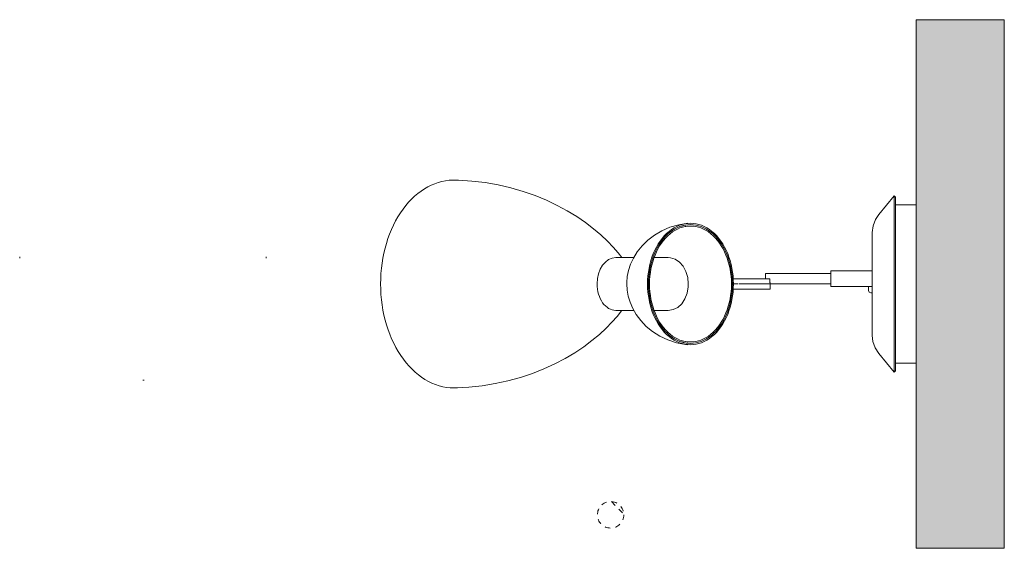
# Model space of a CAD drawing. Header units: millimetres. Extents: x -6717 to -4387, y -763 to 6729.
# Tile 2 of 2: x -6336 to -5776, y 6429 to 6729. Entities that reach past the tile are written whole.
import ezdxf

# ---------------------------------------------------------------- set-up
doc = ezdxf.new("R2010")
doc.units = ezdxf.units.MM
doc.linetypes.add('Dash', pattern=[6, 3, -3])
doc.layers.add('A-ANNO-DIMS', color=7, linetype='Dash', lineweight=9, true_color=0xd2d2d2)
doc.layers.add('A-WALL', color=7, linetype='Continuous', lineweight=9)
doc.layers.add('E-LITE-EQPM', color=7, linetype='Continuous', lineweight=20)

# ---------------------------------------------------------------- blocks, each defined once
blk = doc.blocks.new('20045 - 20045 RETRO Copper wall lamp-581905-Planta_PDF')
at = {"layer": 'E-LITE-EQPM'}
for p, q in [((-3281.46, 6629.5), (-3290.24, 6618.96)), ((-3280.75, 6628.79), (-3281.46, 6629.5)), ((-3281.46, 6579.5), (-3281.46, 6629.5)), ((-3280.75, 6579.5), (-3280.75, 6628.79)), ((-3268.96, 6624.5), (-3280.75, 6624.5)), ((-3398.74, 6613.13), (-3402.26, 6612.59)), ((-3398.74, 6613.13), (-3401.31, 6612.74)), ((-3398.73, 6612.33), (-3402.14, 6611.8)), ((-3429.4, 6594.5), (-3439.7, 6594.5)), ((-3409.89, 6594.5), (-3417.92, 6594.5)), ((-3317.58, 6585.5), (-3354.57, 6585.5)), ((-3354.57, 6585.5), (-3354.57, 6582.5)), ((-3293.96, 6587), (-3317.58, 6587)), ((-3317.58, 6587), (-3317.58, 6582.5)), ((-3373.06, 6582.5), (-3353.96, 6582.5)), ((-3372.91, 6579.5), (-3371.26, 6579.5)), ((-3370.28, 6579.5), (-3371.19, 6579.5)), ((-3369.88, 6579.5), (-3367.6, 6579.5)), ((-3365.68, 6579.5), (-3367.49, 6579.5)), ((-3365.69, 6579.5), (-3363.88, 6579.5)), ((-3362.66, 6579.5), (-3363.74, 6579.5)), ((-3362.44, 6579.5), (-3360.31, 6579.5)), ((-3359.2, 6579.5), (-3360.13, 6579.5)), ((-3359.07, 6579.5), (-3356.53, 6579.5)), ((-3356.18, 6579.5), (-3356.56, 6579.5)), ((-3356.19, 6579.5), (-3353.96, 6579.5)), ((-3353.96, 6582.5), (-3352.25, 6582.5)), ((-3353.96, 6579.5), (-3351.95, 6579.5)), ((-3351.95, 6579.5), (-3353.96, 6579.5)), ((-3351.95, 6576.5), (-3351.95, 6579.5)), ((-3351.95, 6579.5), (-3317.58, 6579.5)), ((-3317.58, 6582.5), (-3317.58, 6578)), ((-3281.46, 6529.5), (-3281.46, 6579.5)), ((-3280.75, 6530.21), (-3280.75, 6579.5)), ((-3353.96, 6576.5), (-3373.05, 6576.5)), ((-3351.95, 6576.5), (-3353.96, 6576.5)), ((-3317.58, 6578), (-3293.96, 6578)), ((-3294.82, 6574.5), (-3293.96, 6574.5)), ((-3439.7, 6564.5), (-3429.48, 6564.5)), ((-3417.92, 6564.5), (-3409.89, 6564.5)), ((-3290.24, 6540.03), (-3281.46, 6529.5)), ((-3280.75, 6534.5), (-3268.96, 6534.5)), ((-3281.46, 6529.5), (-3280.75, 6530.21))]:
    blk.add_line(p, q, dxfattribs=at)
at = {"layer": 'E-LITE-EQPM', "flags": 128}
for points in [[(-3436.22, 6594.5), (-3438.35, 6597.2), (-3441.2, 6600.47), (-3444.47, 6603.87), (-3448.17, 6607.34), (-3452.31, 6610.85), (-3456.88, 6614.33), (-3461.86, 6617.74), (-3467.25, 6621.03), (-3473.02, 6624.14), (-3479.15, 6627.04), (-3485.61, 6629.69), (-3492.36, 6632.04), (-3499.37, 6634.07), (-3506.6, 6635.74), (-3514, 6637.04), (-3521.54, 6637.94), (-3529.17, 6638.43), (-3530.88, 6638.49)], [(-3293.96, 6608.68), (-3293.51, 6612.46), (-3292.18, 6616.03), (-3290.24, 6618.96)], [(-3398.75, 6613.93), (-3403.95, 6613.14), (-3408.91, 6611.72), (-3413.55, 6609.73), (-3417.78, 6607.24), (-3421.54, 6604.35), (-3424.78, 6601.15), (-3427.49, 6597.75), (-3429.66, 6594.24), (-3431.3, 6590.69), (-3432.45, 6587.18), (-3433.16, 6583.72), (-3433.45, 6580.3), (-3433.46, 6579.5)], [(-3293.96, 6587), (-3293.96, 6589.57), (-3293.96, 6594.21), (-3293.96, 6598.4), (-3293.96, 6602.01), (-3293.96, 6604.91), (-3293.96, 6607.03), (-3293.96, 6608.3), (-3293.96, 6608.68)], [(-3293.96, 6608.68), (-3293.96, 6608.23), (-3293.96, 6606.89), (-3293.96, 6604.7), (-3293.96, 6601.73), (-3293.96, 6598.08), (-3293.96, 6593.84), (-3293.96, 6589.17), (-3293.96, 6584.19), (-3293.96, 6579.5)], [(-3398.51, 6579.5), (-3398.84, 6583.15), (-3399.83, 6586.57), (-3401.4, 6589.54), (-3403.46, 6591.91), (-3405.9, 6593.56), (-3408.61, 6594.4), (-3409.89, 6594.5)], [(-3433.46, 6579.5), (-3433.26, 6576.07), (-3432.66, 6572.63), (-3431.62, 6569.14), (-3430.1, 6565.61), (-3428.07, 6562.1), (-3425.52, 6558.69), (-3422.43, 6555.45), (-3418.82, 6552.48), (-3414.72, 6549.88), (-3410.19, 6547.75), (-3405.31, 6546.17), (-3400.16, 6545.21), (-3398.75, 6545.06)], [(-3409.89, 6564.5), (-3407.11, 6564.94), (-3404.53, 6566.23), (-3402.28, 6568.29), (-3400.47, 6571.01), (-3399.21, 6574.25), (-3398.58, 6577.83), (-3398.51, 6579.5)], [(-3293.96, 6579.5), (-3293.96, 6574.38), (-3293.96, 6569.42), (-3293.96, 6564.78), (-3293.96, 6560.59), (-3293.96, 6556.99), (-3293.96, 6554.08), (-3293.96, 6551.96), (-3293.96, 6550.69), (-3293.96, 6550.31)], [(-3296.21, 6578), (-3296.21, 6577.76), (-3296.21, 6576.45), (-3296.21, 6575.89), (-3296.21, 6575.88)], [(-3296.21, 6575.88), (-3296.21, 6576.33), (-3296.21, 6577.22)], [(-3294.82, 6574.5), (-3295.82, 6574.92), (-3296.21, 6575.88)], [(-3293.96, 6550.31), (-3293.96, 6550.76), (-3293.96, 6552.1), (-3293.96, 6554.29), (-3293.96, 6557.26), (-3293.96, 6560.92), (-3293.96, 6565.15), (-3293.96, 6569.82), (-3293.96, 6574.5)], [(-3530.88, 6520.5), (-3523.24, 6520.9), (-3515.68, 6521.72), (-3508.24, 6522.93), (-3500.96, 6524.52), (-3493.9, 6526.47), (-3487.09, 6528.75), (-3480.56, 6531.34), (-3474.36, 6534.18), (-3468.5, 6537.26), (-3463.02, 6540.51), (-3457.95, 6543.9), (-3453.28, 6547.37), (-3449.05, 6550.88), (-3445.25, 6554.37), (-3441.88, 6557.79), (-3438.94, 6561.09), (-3436.41, 6564.22), (-3436.21, 6564.5)], [(-3402.26, 6546.41), (-3399.64, 6545.95), (-3398.74, 6545.86)], [(-3402.14, 6547.2), (-3399.13, 6546.7), (-3398.73, 6546.66)], [(-3401.31, 6546.24), (-3399.64, 6545.95), (-3398.74, 6545.86)], [(-3290.24, 6540.03), (-3292.31, 6543.22), (-3293.57, 6546.81), (-3293.96, 6550.31)]]:
    blk.add_lwpolyline(points, dxfattribs=at)
at = {"layer": 'E-LITE-EQPM'}
for centre, major_axis, start_param, end_param in [((-3531.62, 6579.5), (0, 59), 6.248187, 7.853982), ((-3397.27, 6579.5), (0, 34.5), 4.712389, 7.853982), ((-3397.27, 6579.5), (0, 33.7), 4.712389, 7.853982), ((-3397.27, 6579.5), (0, 33.7), 4.712389, 7.853982), ((-3397.27, 6579.5), (0, 32.9), 4.712389, 7.853982), ((-3439.7, 6579.5), (0, 15), 0, 1.570796), ((-3531.62, 6579.5), (0, 59), 1.570796, 3.18964), ((-3439.7, 6579.5), (0, 15), 1.570796, 3.141593), ((-3397.27, 6579.5), (0, 34.5), 1.570796, 4.712389), ((-3397.27, 6579.5), (0, 33.7), 1.570796, 4.712389), ((-3397.27, 6579.5), (0, 33.7), 1.570796, 4.712389), ((-3397.27, 6579.5), (0, 32.9), 1.570796, 4.712389)]:
    blk.add_ellipse(centre, major_axis=major_axis, ratio=0.707107, start_param=start_param, end_param=end_param, dxfattribs=at)
blk.add_open_spline([(-3351.95, 6579.5), (-3351.95, 6579.5), (-3351.96, 6579.55), (-3352, 6579.77), (-3352.07, 6580.13), (-3352.14, 6580.61), (-3352.2, 6581.18), (-3352.24, 6581.82), (-3352.25, 6582.27), (-3352.25, 6582.5)], degree=3, dxfattribs=at)

msp = doc.modelspace()

# ---------------------------------------------------------------- hatches: boundary and pattern name
at = {"layer": 'A-WALL', "true_color": 0xf7f7f7}
msp.add_hatch(color=7, dxfattribs=at).paths.add_polyline_path([(-5776.22, 6429.5), (-5776.22, 6729.5), (-5826.22, 6729.5), (-5826.22, 6429.5)])

# ---------------------------------------------------------------- linework, layer by layer
at = {"layer": 'A-ANNO-DIMS'}
msp.add_line((-5999.47, 6455.97), (-5992.43, 6448.93), dxfattribs=at)
msp.add_circle((-5999.92, 6448.48), 7.5, dxfattribs=at)
at = {"layer": 'A-WALL', "color": 253, "true_color": 0xaaaaaa}
for p, q in [((-5826.22, 6429.5), (-5826.22, 6729.5)), ((-5826.22, 6729.5), (-5776.22, 6729.5)), ((-5776.22, 6729.5), (-5776.22, 6429.5)), ((-5826.22, 6429.5), (-5776.22, 6429.5))]:
    msp.add_line(p, q, dxfattribs=at)
at = {"layer": 'E-LITE-EQPM'}
for p, q in [((-6335.67, 6594.95), (-6335.67, 6594.15)), ((-6195.67, 6594.95), (-6195.67, 6594.11)), ((-6195.67, 6594.95), (-6195.67, 6594.11)), ((-6265.67, 6524.95), (-6264.87, 6524.95))]:
    msp.add_line(p, q, dxfattribs=at)

# ---------------------------------------------------------------- block references
msp.add_blockref('20045 - 20045 RETRO Copper wall lamp-581905-Planta_PDF', (-2557.26, 0), dxfattribs=at)

doc.saveas('drawing.dxf')
